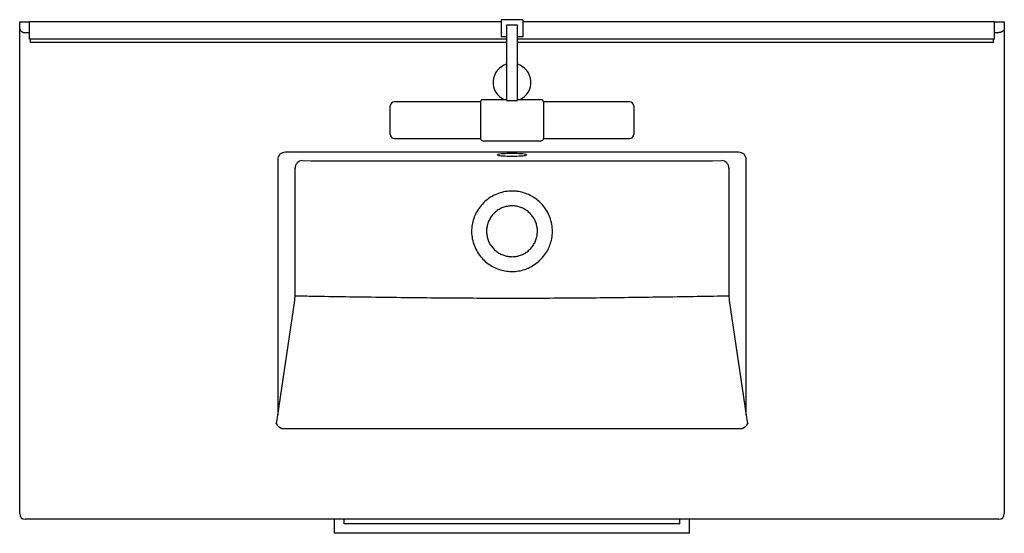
# Model space of a CAD drawing. Header units: millimetres. Extents: x 3930.3 to 3931.21, y 1619.3 to 1619.775.
import ezdxf

# ---------------------------------------------------------------- set-up
doc = ezdxf.new("R2010")
doc.units = ezdxf.units.MM
doc.layers.add('SANINDUSA', color=3, linetype='Continuous')

msp = doc.modelspace()

# ---------------------------------------------------------------- linework, layer by layer
at = {"layer": 'SANINDUSA'}
for p, q in [((3930.30038, 1619.76624), (3930.30038, 1619.77277)), ((3930.30038, 1619.77277), (3930.30538, 1619.77277)), ((3930.30538, 1619.77277), (3930.30938, 1619.77277)), ((3930.30938, 1619.75677), (3930.30938, 1619.77277)), ((3930.74538, 1619.77277), (3930.30938, 1619.77277)), ((3930.76538, 1619.77477), (3930.74538, 1619.77477)), ((3930.74538, 1619.77477), (3930.74538, 1619.75877)), ((3930.76538, 1619.77477), (3930.76538, 1619.75877)), ((3931.20138, 1619.77277), (3930.76538, 1619.77277)), ((3931.20138, 1619.77277), (3931.20538, 1619.77277)), ((3931.20138, 1619.75677), (3931.20138, 1619.77277)), ((3931.20538, 1619.77277), (3931.21038, 1619.77277)), ((3931.21038, 1619.77277), (3931.21038, 1619.76624)), ((3930.30038, 1619.76177), (3930.30038, 1619.76624)), ((3930.75038, 1619.76977), (3930.75038, 1619.7001)), ((3930.76038, 1619.76977), (3930.75038, 1619.76977)), ((3930.76038, 1619.7001), (3930.76038, 1619.76977)), ((3931.21038, 1619.76624), (3931.21038, 1619.76177)), ((3930.30038, 1619.31777), (3930.30038, 1619.76177)), ((3930.30538, 1619.76277), (3930.30938, 1619.76277)), ((3930.75038, 1619.75677), (3930.30938, 1619.75677)), ((3930.31038, 1619.75377), (3930.31038, 1619.75677)), ((3930.75038, 1619.75877), (3930.74538, 1619.75877)), ((3930.76538, 1619.75877), (3930.76038, 1619.75877)), ((3931.20138, 1619.75677), (3930.76038, 1619.75677)), ((3931.20038, 1619.75377), (3931.20038, 1619.75677)), ((3931.20138, 1619.76277), (3931.20538, 1619.76277)), ((3931.21038, 1619.76177), (3931.21038, 1619.31777)), ((3930.75038, 1619.75377), (3930.31038, 1619.75377)), ((3931.20038, 1619.75377), (3930.76038, 1619.75377)), ((3930.75038, 1619.70077), (3930.72838, 1619.70077)), ((3930.75038, 1619.7001), (3930.76038, 1619.7001)), ((3930.78238, 1619.70077), (3930.76038, 1619.70077)), ((3930.64288, 1619.66877), (3930.64288, 1619.69477)), ((3930.72638, 1619.69877), (3930.64688, 1619.69877)), ((3930.72638, 1619.69877), (3930.72638, 1619.66477)), ((3930.86388, 1619.69877), (3930.78438, 1619.69877)), ((3930.78438, 1619.69877), (3930.78438, 1619.66477)), ((3930.86788, 1619.69477), (3930.86788, 1619.66877)), ((3930.64688, 1619.66477), (3930.72638, 1619.66477)), ((3930.78438, 1619.66477), (3930.86388, 1619.66477)), ((3930.72838, 1619.66277), (3930.78238, 1619.66277)), ((3930.5389, 1619.64534), (3930.5389, 1619.4091)), ((3930.96475, 1619.65221), (3930.54601, 1619.65221)), ((3930.97186, 1619.4091), (3930.97186, 1619.64534)), ((3930.5389, 1619.4091), (3930.55457, 1619.515)), ((3930.95619, 1619.515), (3930.97186, 1619.4091)), ((3930.54266, 1619.39667), (3930.9681, 1619.39667)), ((3931.20538, 1619.31277), (3930.30538, 1619.31277)), ((3930.59138, 1619.29977), (3930.59138, 1619.31277)), ((3930.60028, 1619.30867), (3930.60028, 1619.31277)), ((3930.91048, 1619.30867), (3930.60028, 1619.30867)), ((3930.91048, 1619.30867), (3930.91048, 1619.31277)), ((3930.91938, 1619.29977), (3930.91938, 1619.31277)), ((3930.91938, 1619.29977), (3930.59138, 1619.29977))]:
    msp.add_line(p, q, dxfattribs=at)
at = {"layer": 'SANINDUSA', "flags": 128}
msp.add_lwpolyline([(3930.75538, 1619.64859), (3930.7576, 1619.6486), (3930.75976, 1619.64865), (3930.76181, 1619.64873), (3930.76367, 1619.64884), (3930.76531, 1619.64897), (3930.76668, 1619.64912), (3930.76774, 1619.64929), (3930.76847, 1619.64948), (3930.76883, 1619.64967), (3930.76883, 1619.64986), (3930.76847, 1619.65005), (3930.76774, 1619.65024), (3930.76668, 1619.65041), (3930.76531, 1619.65056), (3930.76367, 1619.65069), (3930.76181, 1619.6508), (3930.75976, 1619.65088), (3930.7576, 1619.65092), (3930.75538, 1619.65094), (3930.75316, 1619.65092), (3930.751, 1619.65088), (3930.74896, 1619.6508), (3930.74709, 1619.65069), (3930.74545, 1619.65056), (3930.74408, 1619.65041), (3930.74302, 1619.65024), (3930.74229, 1619.65005), (3930.74193, 1619.64986), (3930.74193, 1619.64967), (3930.74229, 1619.64948), (3930.74302, 1619.64929), (3930.74408, 1619.64912), (3930.74545, 1619.64897), (3930.74709, 1619.64884), (3930.74896, 1619.64873), (3930.751, 1619.64865), (3930.75316, 1619.6486), (3930.75538, 1619.64859)], dxfattribs=at)
at = {"layer": 'SANINDUSA'}
for centre, radius, start, end in [((3930.75538, 1619.71677), 0.0175, 106.60155, 246.10449), ((3930.75538, 1619.71677), 0.0175, 293.89551, 73.39845), ((3930.72838, 1619.69877), 0.002, 90, 180), ((3930.78238, 1619.69877), 0.002, 0, 90), ((3930.64688, 1619.69477), 0.004, 90, 180), ((3930.86388, 1619.69477), 0.004, 0, 90), ((3930.64688, 1619.66877), 0.004, 180, 270), ((3930.72838, 1619.66477), 0.002, 180, 270), ((3930.78238, 1619.66477), 0.002, 270, 0), ((3930.86388, 1619.66877), 0.004, 270, 0), ((3930.56192, 1619.63734), 0.00706, 91.34042, 179.31825), ((3930.94884, 1619.63734), 0.00706, 0.68175, 88.65958), ((3930.5608, 1619.71087), 0.19155, 268.22325, 270.26146), ((3930.94996, 1619.71079), 0.19147, 269.73844, 271.7775), ((3930.54708, 1619.40731), 0.01152, 212.19062, 247.41644), ((3930.96368, 1619.40731), 0.01152, 292.58356, 327.80938), ((3930.30538, 1619.31777), 0.005, 180, 270), ((3931.20538, 1619.31777), 0.005, 270, 0)]:
    msp.add_arc(centre, radius, start, end, dxfattribs=at)
for centre, major_axis, ratio, start_param, end_param in [((3930.54622, 1619.64513), (0.00663, -0.00329), 0.945891, 2.038989, 3.59465), ((3930.96454, 1619.64513), (0.00663, 0.00329), 0.945891, 5.830128, 7.385789), ((3930.53201, 1619.412), (0, 0.01668), 0.41955, 4.006032, 4.537856), ((3930.97875, 1619.412), (0, 0.01668), 0.41955, 1.745329, 2.277153)]:
    msp.add_ellipse(centre, major_axis=major_axis, ratio=ratio, start_param=start_param, end_param=end_param, dxfattribs=at)
for points, knots in [([(3930.30038, 1619.76624), (3930.30038, 1619.76624), (3930.30038, 1619.76622), (3930.30038, 1619.76618), (3930.30039, 1619.76608), (3930.30042, 1619.76589), (3930.30051, 1619.76562), (3930.3007, 1619.76524), (3930.30104, 1619.76478), (3930.3015, 1619.76433), (3930.30196, 1619.76396), (3930.30234, 1619.7637), (3930.30272, 1619.76348), (3930.30317, 1619.76325), (3930.30373, 1619.76302), (3930.30433, 1619.76286), (3930.30489, 1619.76278), (3930.30522, 1619.76277), (3930.30538, 1619.76277)], [0, 0, 0, 0, 0.001942, 0.011408, 0.029992, 0.079765, 0.152825, 0.226777, 0.343621, 0.464614, 0.531531, 0.599314, 0.653596, 0.708371, 0.793174, 0.879929, 0.939631, 1, 1, 1, 1]), ([(3931.21038, 1619.76624), (3931.21038, 1619.76624), (3931.21038, 1619.76622), (3931.21038, 1619.76618), (3931.21037, 1619.76608), (3931.21035, 1619.76594), (3931.2103, 1619.76577), (3931.21025, 1619.76562), (3931.21017, 1619.76546), (3931.21007, 1619.76527), (3931.20995, 1619.76509), (3931.20981, 1619.76492), (3931.2097, 1619.76479), (3931.20958, 1619.76465), (3931.20945, 1619.76452), (3931.20931, 1619.76439), (3931.20916, 1619.76425), (3931.20899, 1619.76411), (3931.2088, 1619.76397), (3931.2086, 1619.76382), (3931.20838, 1619.76368), (3931.20814, 1619.76354), (3931.2079, 1619.7634), (3931.20764, 1619.76328), (3931.20735, 1619.76315), (3931.20703, 1619.76304), (3931.20673, 1619.76294), (3931.20653, 1619.7629), (3931.20645, 1619.76288)], [0, 0, 0, 0, 0.002237, 0.01314, 0.034545, 0.091876, 0.133905, 0.176059, 0.2186, 0.261273, 0.328445, 0.36215, 0.396011, 0.430699, 0.465467, 0.500481, 0.535581, 0.574075, 0.612689, 0.651677, 0.690795, 0.737701, 0.776998, 0.816436, 0.865173, 0.914184, 0.964037, 1, 1, 1, 1]), ([(3931.20645, 1619.76288), (3931.20642, 1619.76287), (3931.20631, 1619.76285), (3931.20611, 1619.76282), (3931.20587, 1619.76279), (3931.20563, 1619.76277), (3931.20546, 1619.76277), (3931.20538, 1619.76277)], [0, 0, 0, 0, 0.09298, 0.318165, 0.543969, 0.771664, 1, 1, 1, 1]), ([(3930.55486, 1619.51941), (3930.55487, 1619.52804), (3930.55491, 1619.54529), (3930.55492, 1619.57359), (3930.55492, 1619.6043), (3930.55488, 1619.62638), (3930.55486, 1619.63742)], [0, 0, 0, 0, 0.219317, 0.438643, 0.71932, 1, 1, 1, 1]), ([(3930.56175, 1619.64439), (3930.60422, 1619.64435), (3930.66791, 1619.64428), (3930.75283, 1619.64426), (3930.83946, 1619.64428), (3930.90485, 1619.64435), (3930.94901, 1619.64439)], [0, 0, 0, 0, 0.328956, 0.493415, 0.657879, 1, 1, 1, 1]), ([(3930.9559, 1619.63742), (3930.95588, 1619.62879), (3930.95585, 1619.61154), (3930.95584, 1619.58324), (3930.95584, 1619.55253), (3930.95588, 1619.53045), (3930.9559, 1619.51941)], [0, 0, 0, 0, 0.219317, 0.438643, 0.71932, 1, 1, 1, 1]), ([(3930.75538, 1619.54186), (3930.75511, 1619.54186), (3930.75294, 1619.54188), (3930.74879, 1619.54231), (3930.74319, 1619.54379), (3930.73786, 1619.54614), (3930.73288, 1619.5493), (3930.72828, 1619.55332), (3930.72426, 1619.55824), (3930.72105, 1619.56399), (3930.71888, 1619.57033), (3930.71787, 1619.57705), (3930.71811, 1619.58351), (3930.71941, 1619.58958), (3930.72158, 1619.59522), (3930.72477, 1619.60064), (3930.72897, 1619.60557), (3930.73405, 1619.60975), (3930.73973, 1619.61302), (3930.74596, 1619.61527), (3930.75156, 1619.61624), (3930.75636, 1619.61636), (3930.76073, 1619.61601), (3930.76559, 1619.61499), (3930.77085, 1619.61305), (3930.7759, 1619.61025), (3930.78069, 1619.60658), (3930.78498, 1619.602), (3930.78852, 1619.59656), (3930.79113, 1619.59046), (3930.79261, 1619.58397), (3930.7929, 1619.57723), (3930.79199, 1619.57089), (3930.79009, 1619.56501), (3930.78737, 1619.55963), (3930.78363, 1619.55454), (3930.77889, 1619.55004), (3930.77335, 1619.54632), (3930.76746, 1619.54374), (3930.76139, 1619.54215), (3930.7574, 1619.54196), (3930.75538, 1619.54186)], [0, 0, 0, 0, 0.003407, 0.027972, 0.05317, 0.077529, 0.102458, 0.12863, 0.155529, 0.183629, 0.212658, 0.241022, 0.270384, 0.295104, 0.320449, 0.347537, 0.375462, 0.40312, 0.431604, 0.459213, 0.487704, 0.504117, 0.520717, 0.543904, 0.567609, 0.59238, 0.617732, 0.644738, 0.672581, 0.70057, 0.729471, 0.757562, 0.786634, 0.811231, 0.836441, 0.863721, 0.891863, 0.919952, 0.948914, 0.974117, 1, 1, 1, 1]), ([(3930.75538, 1619.55558), (3930.75426, 1619.55563), (3930.75199, 1619.55572), (3930.7485, 1619.55652), (3930.74559, 1619.55765), (3930.74327, 1619.55891), (3930.74106, 1619.56037), (3930.73905, 1619.5621), (3930.73727, 1619.56406), (3930.73607, 1619.56564), (3930.73465, 1619.56787), (3930.73352, 1619.57028), (3930.73251, 1619.57342), (3930.73202, 1619.57603), (3930.73186, 1619.57867), (3930.73192, 1619.58131), (3930.73232, 1619.58393), (3930.73304, 1619.58647), (3930.73375, 1619.58833), (3930.7346, 1619.59012), (3930.7356, 1619.59182), (3930.73675, 1619.59345), (3930.73803, 1619.59497), (3930.73943, 1619.59638), (3930.74093, 1619.59765), (3930.74256, 1619.59881), (3930.74483, 1619.60016), (3930.74727, 1619.60121), (3930.74981, 1619.60194), (3930.7524, 1619.60246), (3930.75505, 1619.60265), (3930.75769, 1619.6025), (3930.75966, 1619.60222), (3930.76159, 1619.60178), (3930.76347, 1619.60118), (3930.76531, 1619.60041), (3930.76766, 1619.5992), (3930.76984, 1619.59769), (3930.77181, 1619.59593), (3930.77362, 1619.594), (3930.77518, 1619.59185), (3930.77646, 1619.58954), (3930.77753, 1619.58712), (3930.77829, 1619.58458), (3930.77873, 1619.58197), (3930.77889, 1619.57999), (3930.77888, 1619.57735), (3930.77854, 1619.57471), (3930.7777, 1619.57152), (3930.77671, 1619.56906), (3930.77542, 1619.56675), (3930.77394, 1619.56456), (3930.77219, 1619.56257), (3930.77021, 1619.56081), (3930.76861, 1619.55963), (3930.76693, 1619.55858), (3930.76517, 1619.55769), (3930.76332, 1619.55694), (3930.76108, 1619.55624), (3930.75843, 1619.5557), (3930.7564, 1619.55562), (3930.75538, 1619.55558)], [0, 0, 0, 0, 0.022839, 0.045978, 0.072546, 0.085995, 0.099665, 0.12623, 0.139678, 0.153346, 0.16654, 0.193377, 0.207052, 0.233621, 0.24707, 0.26074, 0.287303, 0.300749, 0.314416, 0.327654, 0.341009, 0.35446, 0.36813, 0.381372, 0.394706, 0.408184, 0.421859, 0.448423, 0.46187, 0.475538, 0.502102, 0.515549, 0.529217, 0.542458, 0.555793, 0.569271, 0.582945, 0.609491, 0.622966, 0.636636, 0.663199, 0.676645, 0.690312, 0.716881, 0.73033, 0.744, 0.757194, 0.784032, 0.797707, 0.824272, 0.837719, 0.851387, 0.877951, 0.891398, 0.905065, 0.918306, 0.93164, 0.945117, 0.958791, 0.979287, 1, 1, 1, 1]), ([(3930.55457, 1619.515), (3930.55461, 1619.51531), (3930.5547, 1619.51595), (3930.55478, 1619.51704), (3930.55484, 1619.51821), (3930.55485, 1619.51901), (3930.55486, 1619.51941)], [0, 0, 0, 0, 0.24699, 0.501455, 0.74695, 1, 1, 1, 1]), ([(3930.56167, 1619.51932), (3930.56716, 1619.51923), (3930.59357, 1619.51879), (3930.64092, 1619.51806), (3930.70371, 1619.5174), (3930.76651, 1619.5172), (3930.82834, 1619.51758), (3930.8892, 1619.51833), (3930.92913, 1619.51899), (3930.94909, 1619.51932)], [0, 0, 0, 0, 0.042482, 0.204564, 0.366653, 0.528724, 0.690808, 0.845401, 1, 1, 1, 1]), ([(3930.9559, 1619.51941), (3930.95592, 1619.5186), (3930.95595, 1619.51698), (3930.95611, 1619.51566), (3930.95619, 1619.515)], [0, 0, 0, 0, 0.501155, 1, 1, 1, 1])]:
    msp.add_open_spline(points, degree=3, knots=knots, dxfattribs=at)

doc.saveas('drawing.dxf')
